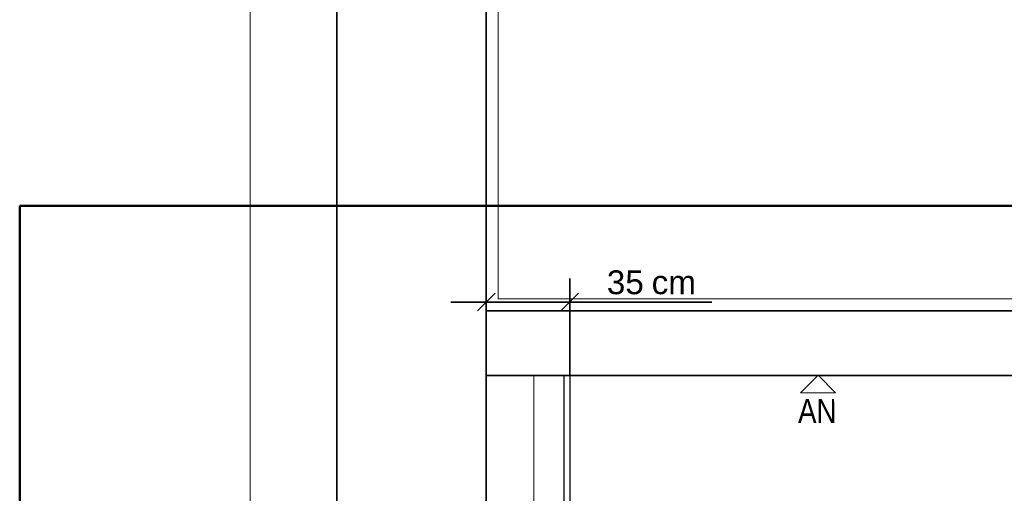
# Model space of a CAD drawing. Extents: x -297 to 573, y -46 to 548.
# Tile 89 of 256: x -69 to 13, y 297 to 337. Entities that reach past the tile are written whole.
import ezdxf
from ezdxf.lldxf.tags import DXFTag

# ---------------------------------------------------------------- set-up
doc = ezdxf.new("R2010")
doc.units = 0
doc.layers.get('0').update_dxf_attribs({"lineweight": 35})
for name, color, linetype, lineweight in [('5_EG-AUSBAU', 7, 'Continuous', 25), ('5_EG-BESTAND', 7, 'Continuous', 25), ('5_EG-NEU', 7, 'Continuous', 25), ('5_EG-WANDFLÄCHENMATERIAL', 7, 'Continuous', 25)]:
    doc.layers.add(name, color=color, linetype=linetype, lineweight=lineweight)
doc.layers.add('A_Vorwand', color=1, linetype='Continuous', lineweight=25, true_color=0xff0000)
doc.layers.add('X_Geometrie-A07ALD4P1N', color=3, linetype='Continuous', lineweight=50, true_color=0x00ff00)
doc.styles.get("Standard").update_dxf_attribs({"font": 'arial.ttf'})
tags = doc.linetypes.add('PUNKT2_S9', pattern=[0.0005, 0, -0.0005]).pattern_tags.tags
tags[6:7] = [DXFTag(74, 4), DXFTag(75, 0), DXFTag(340, '0'), DXFTag(46, 1.0), DXFTag(50, 0.0), DXFTag(44, 0.0), DXFTag(45, 0.0)]
tags[4:5] = [DXFTag(74, 4), DXFTag(75, 0), DXFTag(340, '0'), DXFTag(46, 1.0), DXFTag(50, 0.0), DXFTag(44, 0.0), DXFTag(45, 0.0)]

# ---------------------------------------------------------------- blocks, each defined once
blk = doc.blocks.new('Referenz-A07ALD4Q1N', base_point=(-101.907, -12.836))
at = {"layer": '5_EG-AUSBAU', "color": 0, "lineweight": 13}
for p, q in [((-29.185, 313.18), (-29.185, 451.073)), ((47.375, 313.18), (-29.185, 313.18))]:
    blk.add_line(p, q, dxfattribs=at)
at = {"layer": '5_EG-BESTAND', "color": 0, "linetype": 'PUNKT2_S9', "lineweight": 13, "ltscale": 0.13}
blk.add_line((-50.018, 226.68), (-50.018, 472.609), dxfattribs=at)
at = {"layer": '5_EG-BESTAND', "color": 0, "lineweight": 35}
for p, q in [((-42.746, 290.301), (-42.746, 456.465)), ((-30.185, 452.073), (-30.185, 312.18)), ((-30.185, 312.18), (78.275, 312.177)), ((78.275, 306.74), (-30.185, 306.743)), ((-30.185, 306.743), (-30.185, 288.268))]:
    blk.add_line(p, q, dxfattribs=at)
at = {"layer": '5_EG-NEU', "color": 0, "lineweight": 13}
blk.add_line((-26.175, 246.222), (-26.175, 306.743), dxfattribs=at)
at = {"layer": '5_EG-WANDFLÄCHENMATERIAL', "color": 0, "lineweight": 18}
for p, q in [((-2.29, 306.756), (-3.76, 305.284)), ((-2.29, 306.756), (-0.818, 305.286)), ((-0.818, 305.286), (-3.76, 305.284))]:
    blk.add_line(p, q, dxfattribs=at)
at = {"layer": 'X_Geometrie-A07ALD4P1N', "color": 0, "linetype": 'Continuous', "ltscale": 0.5}
for p, q in [((164.401, 321.008), (-69.384, 321.008)), ((-69.384, 321.008), (-69.384, 233.959))]:
    blk.add_line(p, q, dxfattribs=at)
at = {"layer": '5_EG-WANDFLÄCHENMATERIAL', "color": 0, "lineweight": 18, "insert": (-3.969, 304.751), "char_height": 2, "attachment_point": 1, "rotation": 0.02555}
blk.add_mtext('{\\W0.83;\\fArial;AN}', dxfattribs=at)
blk = doc.blocks.new('Vorwand-A07ALDBQ1N', base_point=(-23.663, 246.227))
at = {"color": 0, "linetype": 'ByBlock', "lineweight": -2, "ltscale": 0.25}
for p, q in [((-23.663, 306.744), (-23.163, 306.744)), ((-23.663, 306.744), (-23.663, 246.227)), ((-23.163, 306.744), (-23.163, 246.227)), ((-23.663, 246.227), (-23.163, 246.227))]:
    blk.add_line(p, q, dxfattribs=at)
blk = doc.blocks.new('Maß-A07ALDBS1N', base_point=(-33.143, 306.743))
at = {"color": 0, "linetype": 'ByBlock', "lineweight": -2, "ltscale": 0.35}
for p, q in [((-30.173, 314.905), (-30.173, 306.744)), ((-23.163, 314.905), (-23.163, 306.743)), ((-30.915, 312.163), (-29.431, 313.648)), ((-23.906, 312.163), (-22.421, 313.648)), ((-33.143, 312.905), (-11.208, 312.905))]:
    blk.add_line(p, q, dxfattribs=at)
at = {"color": 0, "linetype": 'ByBlock', "lineweight": -2, "ltscale": 0.35, "char_height": 2, "attachment_point": 1}
for s, insert in [('{\\fArial;35 }', (-20.042, 315.572)), ('{\\fArial;cm}', (-16.275, 315.572))]:
    blk.add_mtext(s, dxfattribs=dict(at, insert=insert))

msp = doc.modelspace()

# ---------------------------------------------------------------- block references
at = {"color": 251, "lineweight": 25, "ltscale": 0.25, "true_color": 0x585858}
msp.add_blockref('Referenz-A07ALD4Q1N', (-101.907, -12.836), dxfattribs=at)
at = {"ltscale": 0.35}
msp.add_blockref('Maß-A07ALDBS1N', (-33.143, 306.743), dxfattribs=at)
at = {"layer": 'A_Vorwand', "ltscale": 0.25}
msp.add_blockref('Vorwand-A07ALDBQ1N', (-23.663, 246.227), dxfattribs=at)

doc.saveas('drawing.dxf')
